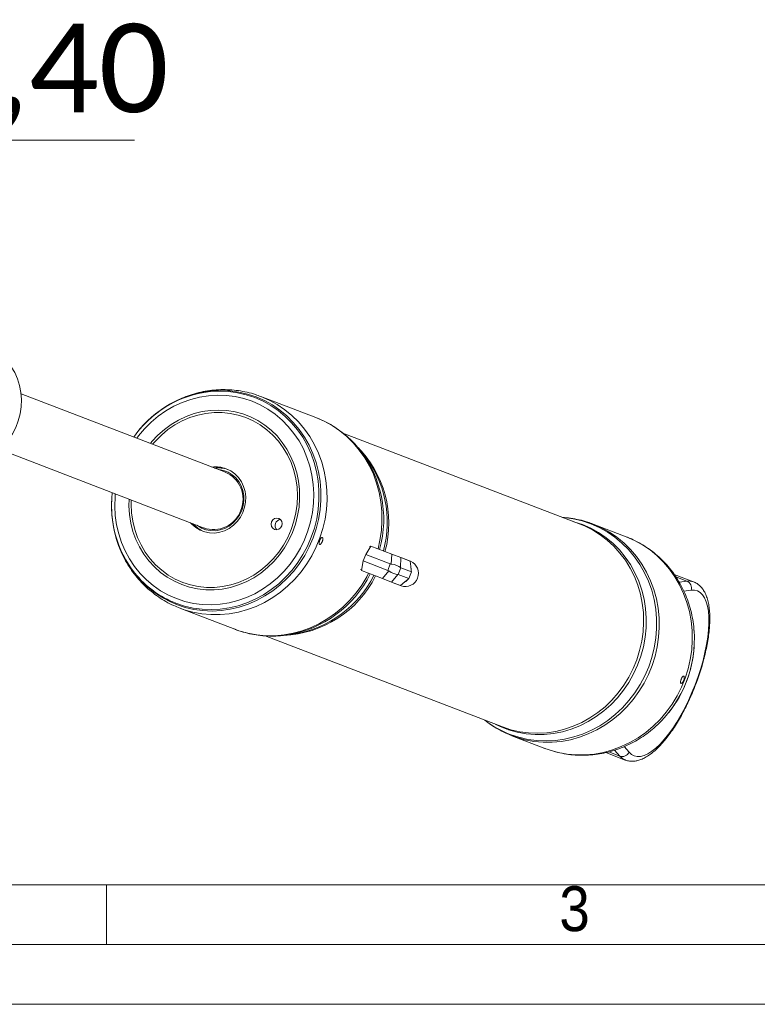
# Model space of a CAD drawing. Header units: millimetres. Extents: x 50 to 4179, y 50 to 2920.
# Tile 3 of 16: x 864 to 1173, y 50 to 463. Entities that reach past the tile are written whole.
import ezdxf

# ---------------------------------------------------------------- set-up
doc = ezdxf.new("R2010")
doc.units = ezdxf.units.MM
doc.header["$LTSCALE"] = 5
doc.linetypes.add('SLD-Solido', pattern=[0])
doc.styles.add('SLDTEXTSTYLE0', font='CALIBRIB.TTF')
doc.styles.add('SLDTEXTSTYLE1', font='GOTHIC.TTF', dxfattribs={"width": 0.913})
doc.styles.add('SLDTEXTSTYLE4', font='CALIBRI.TTF')
doc.dimstyles.new('SLDDIMSTYLE6', dxfattribs={"dimtxt": 37.041667, "dimasz": 12.5, "dimexe": 0, "dimexo": 0.0625, "dimgap": 9.260417, "dimtad": 1, "dimrnd": 1e-09, "dimzin": 12, "dimdsep": 46, "dimtxsty": 'SLDTEXTSTYLE0', "dimsah": 1, "dimcen": 0, "dimadec": 0, "dimazin": 3, "dimtfac": 1, "dimtmove": 0, "dimatfit": 3, "dimfxl": 0, "dimfrac": 2, "dimtolj": 1, "dimtzin": 12, "dimarcsym": 0})

# ---------------------------------------------------------------- blocks, each defined once
blk = doc.blocks.new('_D_13')
at = {"color": 7, "linetype": 'SLD-Solido', "lineweight": 0}
for p, q in [((675.26, 412.08), (662.76, 412.08)), ((683.66, 412.08), (675.26, 412.08)), ((683.66, 412.08), (911.7, 412.08))]:
    blk.add_line(p, q, dxfattribs=at)
for points in [[(675.26, 412.08), (662.76, 415.83), (662.76, 408.33)], [(683.66, 412.08), (696.16, 408.33), (696.16, 415.83)]]:
    blk.add_solid(points, dxfattribs=at)
at = {"color": 7, "linetype": 'SLD-Solido', "lineweight": 0, "char_height": 37.042, "attachment_point": 1, "style": 'SLDTEXTSTYLE4'}
for s, insert in [('%%c', (766.54, 460.9)), ('8,40', (823.82, 460.9))]:
    blk.add_mtext(s, dxfattribs=dict(at, insert=insert))

msp = doc.modelspace()

# ---------------------------------------------------------------- linework, layer by layer
at = {"color": 7, "linetype": 'SLD-Solido', "lineweight": 15}
for p, q in [((949.839, 272.944), (864.137, 305.841)), ((987.753, 295.88), (964.738, 304.714)), ((912.799, 289.632), (912.709, 289.518)), ((1098.616, 251.181), (999.075, 289.391)), ((855.178, 282.502), (940.879, 249.604)), ((1007.396, 280.968), (1005.576, 283.136)), ((1005.576, 283.136), (1005.767, 282.906)), ((1007.653, 280.659), (1007.396, 280.968)), ((902.196, 262.132), (902.187, 261.987)), ((1117.872, 245.932), (1104.005, 251.255)), ((1008.635, 238.563), (1010.855, 242.023)), ((1010.673, 241.739), (1010.218, 241.895)), ((1019.571, 238.678), (1010.855, 242.023)), ((1007.578, 235.812), (1006.913, 231.754)), ((1008.635, 238.563), (1007.578, 235.812)), ((1017.892, 231.852), (1007.578, 235.812)), ((1018.948, 234.604), (1008.635, 238.563)), ((1019.379, 234.493), (1019.571, 238.678)), ((1019.571, 238.678), (1023.401, 237.208)), ((1023.401, 237.208), (1023.209, 233.023)), ((1023.401, 237.208), (1027.248, 235.731)), ((1027.485, 235.7), (1024.501, 236.846)), ((1027.248, 235.731), (1027.548, 233.402)), ((1006.526, 232.276), (1006.968, 232.087)), ((1015.629, 228.408), (1006.913, 231.754)), ((1015.629, 228.408), (1018.286, 231.647)), ((1017.892, 231.852), (1018.948, 234.604)), ((1023.371, 232.907), (1022.314, 230.155)), ((1023.371, 232.907), (1027.832, 231.194)), ((1027.548, 233.402), (1027.746, 231.863)), ((1027.586, 230.555), (1027.832, 231.194)), ((1027.746, 231.863), (1027.832, 231.194)), ((1019.459, 226.938), (1015.629, 228.408)), ((1022.116, 230.177), (1019.459, 226.938)), ((1022.314, 230.155), (1026.775, 228.442)), ((1023.306, 225.461), (1025.087, 226.992)), ((1025.087, 226.992), (1026.264, 228.003)), ((1026.264, 228.003), (1026.775, 228.442)), ((1026.775, 228.442), (1027.021, 229.082)), ((1027.021, 229.082), (1027.586, 230.555)), ((1146.136, 227.049), (1137.987, 230.177)), ((1019.459, 226.938), (1023.306, 225.461)), ((1020.519, 226.471), (1023.503, 225.326)), ((930.693, 216.024), (953.708, 207.189)), ((966.487, 204.427), (1066.004, 166.225)), ((975.48, 204.734), (978.283, 205.127)), ((978.283, 205.127), (978.738, 205.194)), ((1146.37, 199.824), (1146.379, 199.969)), ((1135.767, 172.324), (1135.857, 172.438)), ((1069.96, 162.564), (1083.827, 157.241)), ((1109.299, 155.497), (1117.466, 152.362)), ((1117.466, 152.362), (1117.404, 152.387)), ((100, 100), (4105, 100))]:
    msp.add_line(p, q, dxfattribs=at)
at = {"color": 8, "linetype": 'SLD-Solido', "lineweight": 15}
for p, q in [((1138.695, 229.138), (1143.359, 227.348)), ((1140.073, 226.936), (1143.359, 227.348)), ((1145.107, 223.521), (1142.079, 223.141)), ((1117.055, 157.993), (1119.062, 155.672)), ((1110.563, 155.779), (1115.203, 153.998)), ((1115.203, 153.998), (1113.029, 156.512))]:
    msp.add_line(p, q, dxfattribs=at)
at = {"color": 7, "linetype": 'SLD-Solido', "lineweight": 0}
for p, q in [((900, 75), (900, 100)), ((75, 75), (4130, 75)), ((50, 50), (4155, 50))]:
    msp.add_line(p, q, dxfattribs=at)
at = {"color": 7, "linetype": 'SLD-Solido', "lineweight": 15, "flags": 128}
for points in [[(856.343, 321.516), (858.309, 319.493), (860.043, 317.213), (861.505, 314.725), (862.674, 312.061), (863.535, 309.258), (864.076, 306.353), (864.29, 303.387), (864.173, 300.399), (863.728, 297.429), (862.96, 294.518), (861.881, 291.704), (860.503, 289.027), (858.847, 286.522), (856.934, 284.224), (854.79, 282.162), (852.444, 280.366), (849.929, 278.859), (847.278, 277.661), (844.526, 276.79), (841.712, 276.257), (838.897, 276.068)], [(931.54, 225.875), (934.8, 224.813), (938.157, 224.093), (941.579, 223.721), (945.035, 223.7), (948.492, 224.03), (951.917, 224.709), (955.28, 225.73), (958.548, 227.084), (961.691, 228.757), (964.679, 230.735), (967.486, 232.999), (970.084, 235.527), (972.449, 238.297), (974.559, 241.282), (976.395, 244.454), (977.939, 247.784), (979.177, 251.241), (980.098, 254.792), (980.692, 258.404), (980.955, 262.044), (980.883, 265.677), (980.478, 269.27), (979.743, 272.789), (978.685, 276.201), (977.314, 279.475), (975.643, 282.579), (973.687, 285.485), (971.465, 288.166), (968.997, 290.596), (966.307, 292.754), (963.419, 294.618), (960.36, 296.171), (957.16, 297.4), (953.848, 298.292), (950.454, 298.839), (947.011, 299.036), (943.551, 298.881), (940.106, 298.375), (936.708, 297.524), (933.389, 296.336), (930.18, 294.82), (927.11, 292.992), (924.209, 290.869), (921.504, 288.47), (919.02, 285.818), (918.361, 285.027)], [(919.286, 284.672), (920.439, 286.006), (922.968, 288.551), (925.711, 290.834), (928.642, 292.833), (931.731, 294.529), (934.95, 295.906), (938.267, 296.949), (941.65, 297.65), (945.068, 298.001), (948.486, 297.999), (951.872, 297.645), (955.193, 296.94), (958.418, 295.893), (961.515, 294.514), (964.454, 292.815), (967.208, 290.813), (969.749, 288.527), (972.054, 285.979), (974.099, 283.195), (975.866, 280.2), (977.337, 277.023), (978.498, 273.695), (979.338, 270.249), (979.849, 266.717), (980.026, 263.133), (979.867, 259.532), (979.374, 255.949), (978.551, 252.417), (977.406, 248.972), (975.951, 245.646), (974.2, 242.471), (972.169, 239.478), (969.877, 236.695), (967.348, 234.15), (964.605, 231.867), (961.675, 229.868), (958.585, 228.172), (955.366, 226.796), (952.049, 225.753), (948.666, 225.052), (945.249, 224.701), (941.831, 224.702), (938.445, 225.057), (935.123, 225.761), (931.899, 226.808), (931.899, 226.808)], [(935.184, 251.791), (935.76, 251.163), (937.367, 249.782), (939.175, 248.7), (941.139, 247.946), (943.207, 247.54), (945.325, 247.491), (947.439, 247.801), (949.494, 248.462), (951.437, 249.457), (953.217, 250.759), (954.788, 252.337), (956.11, 254.147), (957.148, 256.145), (957.876, 258.277), (958.274, 260.488), (958.333, 262.722), (958.05, 264.921), (957.434, 267.027), (956.499, 268.986), (955.271, 270.747), (953.781, 272.265), (952.068, 273.5), (950.175, 274.421), (950.175, 274.421)], [(956.641, 256.943), (957.251, 258.991), (957.536, 261.102), (957.489, 263.217), (957.111, 265.279), (956.413, 267.232), (955.413, 269.022), (954.139, 270.601), (952.625, 271.926), (950.914, 272.96), (949.05, 273.675), (947.086, 274.052), (946.907, 274.069)], [(909.402, 261.687), (909.356, 258.839), (909.594, 255.221), (910.165, 251.661), (911.063, 248.192), (912.279, 244.845), (913.802, 241.652), (915.617, 238.643), (917.709, 235.847), (920.056, 233.288), (922.638, 230.991), (925.431, 228.978), (928.407, 227.268), (931.54, 225.875)], [(931.899, 226.808), (928.802, 228.188), (925.862, 229.887), (923.108, 231.889), (920.567, 234.175), (918.263, 236.723), (916.217, 239.507), (914.45, 242.502), (912.979, 245.679), (911.818, 249.006), (910.978, 252.453), (910.467, 255.985), (910.291, 259.569), (910.326, 261.332)], [(937.948, 250.729), (938.092, 250.622), (939.804, 249.588), (941.668, 248.873), (943.632, 248.496), (945.643, 248.467), (947.646, 248.788), (949.587, 249.45), (951.413, 250.434), (953.073, 251.713), (954.523, 253.254), (955.724, 255.013), (956.641, 256.943)], [(972.201, 253.648), (971.299, 253.79), (970.398, 253.556), (969.635, 252.98), (969.126, 252.15), (968.949, 251.194), (969.131, 250.255), (969.644, 249.478), (970.409, 248.98), (971.311, 248.838), (972.213, 249.072), (972.976, 249.648), (973.484, 250.478), (973.661, 251.434), (973.48, 252.373), (972.967, 253.15), (972.201, 253.648)], [(1119.062, 155.672), (1120.079, 154.739), (1121.232, 154.131), (1122.512, 153.853), (1123.905, 153.908), (1125.399, 154.295), (1126.979, 155.011), (1128.63, 156.049), (1130.336, 157.4), (1132.081, 159.049), (1133.849, 160.981), (1135.622, 163.179), (1137.383, 165.62), (1139.116, 168.282), (1140.804, 171.139), (1142.431, 174.164), (1143.982, 177.328), (1145.441, 180.6), (1146.794, 183.95), (1148.03, 187.345), (1149.135, 190.753), (1150.1, 194.142), (1150.915, 197.479), (1151.572, 200.731), (1152.065, 203.869), (1152.39, 206.862), (1152.543, 209.681), (1152.522, 212.3), (1152.329, 214.694), (1151.964, 216.839), (1151.432, 218.715), (1150.737, 220.304), (1149.887, 221.592), (1148.888, 222.565), (1147.751, 223.214), (1146.487, 223.534), (1145.107, 223.521)]]:
    msp.add_lwpolyline(points, dxfattribs=at)
at = {"color": 8, "linetype": 'SLD-Solido', "lineweight": 15, "flags": 128}
for points in [[(929.301, 217.527), (932.904, 216.334), (936.607, 215.481), (940.381, 214.975), (944.198, 214.819), (948.029, 215.015), (951.844, 215.561), (955.615, 216.453), (959.312, 217.684), (962.909, 219.245), (966.376, 221.124), (969.689, 223.307), (972.821, 225.777), (975.749, 228.515), (978.45, 231.501), (980.905, 234.711), (983.094, 238.122), (985.001, 241.707), (986.611, 245.439), (987.912, 249.289), (988.893, 253.229), (989.549, 257.229), (989.873, 261.257), (989.863, 265.283), (989.519, 269.278), (988.844, 273.209), (987.843, 277.048), (986.523, 280.764), (984.896, 284.331), (982.972, 287.72), (980.766, 290.906), (978.296, 293.865), (975.581, 296.573), (972.64, 299.011), (969.496, 301.161), (966.174, 303.004), (962.698, 304.529), (959.095, 305.722), (955.392, 306.575), (951.618, 307.081), (947.801, 307.237), (943.97, 307.041), (940.155, 306.495), (936.384, 305.603), (932.687, 304.372), (929.09, 302.811), (925.623, 300.932), (922.31, 298.749), (919.178, 296.279), (916.951, 294.239)], [(940.746, 306.39), (943.588, 306.764), (947.383, 306.958), (951.164, 306.804), (954.903, 306.302), (958.571, 305.457), (962.14, 304.275), (965.584, 302.765), (968.875, 300.939), (971.989, 298.81), (974.903, 296.394), (977.593, 293.711), (980.04, 290.78), (982.224, 287.624), (984.13, 284.267), (985.743, 280.733), (987.05, 277.052), (988.042, 273.249), (988.711, 269.354), (989.051, 265.398), (989.061, 261.409), (988.74, 257.418), (988.091, 253.456), (987.118, 249.553), (985.829, 245.739), (984.235, 242.042), (982.346, 238.49), (980.177, 235.112), (977.746, 231.931), (975.069, 228.974), (972.169, 226.261), (969.066, 223.814), (965.784, 221.652), (962.349, 219.79), (958.787, 218.244), (955.124, 217.024), (951.388, 216.14), (947.609, 215.6), (943.814, 215.406), (940.033, 215.56), (936.294, 216.062), (932.626, 216.907), (929.057, 218.089), (929.057, 218.089)], [(929.29, 220.012), (932.813, 218.851), (936.436, 218.031), (940.129, 217.561), (943.862, 217.443), (947.606, 217.678), (951.33, 218.265), (955.005, 219.199), (958.6, 220.473), (962.087, 222.075), (965.438, 223.994), (968.625, 226.214), (971.623, 228.716), (974.409, 231.481), (976.959, 234.487), (979.253, 237.709), (981.272, 241.121), (983, 244.697), (984.424, 248.406), (985.532, 252.22), (986.315, 256.107), (986.766, 260.036), (986.882, 263.976), (986.663, 267.894), (986.109, 271.761), (985.225, 275.543), (984.019, 279.211), (982.5, 282.735), (980.68, 286.087), (978.575, 289.24), (976.2, 292.168), (973.575, 294.848), (970.722, 297.259), (967.663, 299.38), (964.422, 301.195), (961.027, 302.69), (957.503, 303.851), (953.881, 304.671), (950.188, 305.141), (946.454, 305.259), (942.71, 305.024), (938.986, 304.436), (935.312, 303.502), (931.716, 302.229), (928.229, 300.626), (924.879, 298.708), (921.691, 296.488), (918.693, 293.986), (915.908, 291.22), (913.358, 288.215), (912.614, 287.233)], [(964.738, 304.714), (968.234, 303.184), (971.578, 301.337), (974.746, 299.186), (977.713, 296.748), (980.458, 294.041), (982.961, 291.084), (985.202, 287.9), (987.167, 284.512), (988.839, 280.946), (990.207, 277.227), (991.26, 273.383), (991.99, 269.443), (992.393, 265.436), (992.465, 261.391), (992.206, 257.338), (991.618, 253.309), (990.704, 249.331), (989.472, 245.435), (987.931, 241.65), (986.093, 238.003), (983.97, 234.522), (981.578, 231.232), (978.936, 228.158), (976.063, 225.322), (972.98, 222.746), (969.71, 220.449), (966.277, 218.447), (962.707, 216.755), (959.026, 215.386), (955.261, 214.351), (951.44, 213.656), (947.591, 213.306), (943.744, 213.306), (939.926, 213.653), (936.165, 214.347), (932.49, 215.381), (930.802, 215.982)], [(1013.823, 240.884), (1014.633, 244.474), (1015.221, 248.504), (1015.48, 252.556), (1015.408, 256.601), (1015.005, 260.608), (1014.274, 264.548), (1013.221, 268.392), (1011.854, 272.111), (1010.181, 275.678), (1008.217, 279.066), (1005.975, 282.25), (1003.473, 285.206), (1000.728, 287.913), (997.76, 290.351), (994.593, 292.502), (991.249, 294.349), (987.753, 295.88)], [(903.655, 263.893), (903.55, 262.666), (903.434, 258.726), (903.654, 254.807), (904.208, 250.941), (905.091, 247.159), (906.297, 243.491), (907.816, 239.967), (909.636, 236.615), (911.742, 233.462), (914.116, 230.534), (916.741, 227.854), (919.594, 225.443), (922.654, 223.322), (925.894, 221.507), (929.29, 220.012)], [(1069.171, 163.112), (1072.826, 161.901), (1076.583, 161.036), (1080.412, 160.522), (1084.284, 160.364), (1088.17, 160.563), (1092.041, 161.116), (1095.866, 162.021), (1099.618, 163.271), (1103.266, 164.854), (1106.784, 166.761), (1110.145, 168.975), (1113.322, 171.481), (1116.293, 174.259), (1119.034, 177.288), (1121.524, 180.545), (1123.745, 184.005), (1125.679, 187.642), (1127.313, 191.428), (1128.632, 195.335), (1129.628, 199.332), (1130.293, 203.39), (1130.622, 207.476), (1130.612, 211.561), (1130.263, 215.613), (1129.578, 219.602), (1128.563, 223.496), (1127.224, 227.267), (1125.572, 230.885), (1123.621, 234.324), (1121.383, 237.556), (1118.877, 240.558), (1116.122, 243.306), (1113.139, 245.779), (1109.949, 247.96), (1106.579, 249.83), (1103.052, 251.376), (1099.397, 252.587), (1095.64, 253.452), (1091.811, 253.966), (1091.242, 254.012)], [(1095.513, 252.372), (1095.982, 252.244), (1099.569, 251.059)], [(1099.569, 251.059), (1103.027, 249.54), (1106.33, 247.699), (1109.452, 245.55), (1112.368, 243.109), (1115.056, 240.397), (1117.494, 237.435), (1119.664, 234.244), (1121.548, 230.852), (1123.132, 227.283), (1124.403, 223.566), (1125.352, 219.73), (1125.971, 215.806), (1126.254, 211.823), (1126.201, 207.813), (1125.811, 203.808), (1125.087, 199.838), (1124.036, 195.935), (1122.664, 192.129), (1120.984, 188.451), (1119.008, 184.928), (1116.751, 181.589), (1114.232, 178.459), (1111.469, 175.563), (1108.486, 172.924), (1105.304, 170.563), (1101.949, 168.497), (1098.447, 166.744), (1094.826, 165.316), (1091.113, 164.225), (1087.339, 163.48), (1083.532, 163.086), (1079.722, 163.046), (1075.939, 163.361), (1072.213, 164.029), (1068.573, 165.043), (1065.047, 166.397), (1062.902, 167.416)], [(1066.004, 166.225), (1069.573, 165.046), (1073.241, 164.209), (1076.981, 163.719), (1080.762, 163.582), (1084.555, 163.798), (1088.33, 164.366), (1092.059, 165.28), (1095.711, 166.534), (1099.258, 168.118), (1102.673, 170.02), (1105.928, 172.225), (1108.999, 174.715), (1111.86, 177.471), (1114.49, 180.472), (1116.869, 183.693), (1118.977, 187.111), (1120.798, 190.697), (1122.318, 194.424), (1123.524, 198.263), (1124.408, 202.184), (1124.963, 206.155), (1125.184, 210.147), (1125.069, 214.127), (1124.62, 218.065), (1123.839, 221.93), (1122.734, 225.691), (1121.312, 229.319), (1119.585, 232.786), (1117.566, 236.064), (1115.271, 239.128), (1112.718, 241.954), (1109.927, 244.52), (1106.92, 246.805), (1103.721, 248.793), (1100.354, 250.466), (1098.616, 251.181)], [(1104.005, 251.255), (1107.501, 249.724), (1110.845, 247.877), (1114.013, 245.726), (1116.98, 243.288), (1119.725, 240.581), (1122.228, 237.624), (1124.469, 234.44), (1126.434, 231.053), (1128.106, 227.486), (1129.474, 223.767), (1130.527, 219.923), (1131.257, 215.983), (1131.66, 211.976), (1131.732, 207.931), (1131.473, 203.879), (1130.885, 199.849), (1129.971, 195.871), (1128.739, 191.975), (1127.198, 188.19), (1125.36, 184.543), (1123.237, 181.062), (1120.845, 177.772), (1118.203, 174.698), (1115.33, 171.863), (1112.247, 169.287), (1108.977, 166.989), (1105.544, 164.987), (1101.974, 163.295), (1098.293, 161.927), (1094.528, 160.891), (1090.707, 160.196), (1086.858, 159.847), (1083.011, 159.846), (1079.193, 160.194), (1075.432, 160.887), (1071.757, 161.922), (1070.069, 162.523)], [(1083.827, 157.241), (1085.624, 156.599), (1089.299, 155.564), (1093.06, 154.871), (1096.878, 154.523), (1100.725, 154.524), (1104.574, 154.873), (1108.395, 155.568), (1112.16, 156.604), (1115.841, 157.972), (1119.411, 159.664), (1122.844, 161.666), (1126.114, 163.964), (1129.197, 166.54), (1132.07, 169.375), (1134.712, 172.449), (1137.104, 175.739), (1139.227, 179.22), (1141.065, 182.867), (1142.606, 186.652), (1143.838, 190.548), (1144.752, 194.526), (1145.34, 198.556), (1145.599, 202.608), (1145.527, 206.653), (1145.124, 210.66), (1144.394, 214.6), (1143.34, 218.444), (1141.973, 222.163), (1140.301, 225.73), (1138.336, 229.117), (1136.095, 232.301), (1133.592, 235.258), (1130.847, 237.965), (1127.88, 240.403), (1124.712, 242.554), (1121.368, 244.401), (1117.872, 245.932), (1117.872, 245.932)], [(953.708, 207.189), (955.505, 206.547), (959.18, 205.512), (962.941, 204.819), (966.759, 204.471), (970.606, 204.472), (974.455, 204.821), (978.276, 205.516), (982.041, 206.552), (985.722, 207.92), (989.292, 209.612), (992.725, 211.614), (995.995, 213.912), (999.078, 216.488), (1001.951, 219.323), (1004.593, 222.397), (1006.985, 225.687), (1009.107, 229.168), (1009.881, 230.615)], [(1117.404, 152.387), (1116.27, 153.012), (1115.203, 153.998)]]:
    msp.add_lwpolyline(points, dxfattribs=at)
at = {"color": 7, "linetype": 'SLD-Solido', "lineweight": 15}
for centre, radius, start, end in [((948.671, 261.438), 45.645, 99.99853, 144.84882), ((950.836, 259.525), 48.51, 134.30808, 141.6388), ((945.759, 262.862), 12.374, 69.08934, 97.50477), ((946.93, 262.398), 12.389, 71.7457, 97.55152), ((946.929, 262.378), 12.408, 72.03672, 97.47788), ((945.156, 261.821), 12.063, 336.91931, 67.89141), ((947.7, 258.934), 45.635, 173.14839, 218.1965), ((950.511, 258.911), 48.422, 176.35768, 185.74616), ((944.842, 261.003), 12.063, 250.10859, 341.08069), ((973.169, 250.599), 2.557, 94.48425, 223.51575), ((945.778, 259.392), 12.395, 220.45371, 245.97698), ((945.786, 259.403), 12.408, 220.52212, 245.96328), ((1025.207, 230.623), 5.565, 252.16819, 65.83181), ((1022.764, 232.321), 4.847, 60.26298, 77.73702), ((1022.081, 231.917), 5.665, 359.45301, 15.19651), ((1022.018, 231.753), 5.665, 302.80349, 318.54699), ((1021.801, 231.931), 5.947, 331.37961, 346.62039), ((1142.136, 224.477), 3.121, 342.16981, 66.92531), ((1022.256, 230.996), 4.847, 240.26298, 257.73702), ((1096.983, 203.073), 49.489, 313.10753, 4.17446), ((1097.223, 202.979), 49.248, 321.67326, 356.32674), ((1116.215, 156.95), 3.121, 251.07469, 335.83019)]:
    msp.add_arc(centre, radius, start, end, dxfattribs=at)
at = {"color": 8, "linetype": 'SLD-Solido', "lineweight": 15}
for centre, radius, start, end in [((973.311, 251.756), 45.054, 344.56453, 45.60168), ((968.865, 253.248), 47.343, 344.53775, 38.78791), ((971.971, 252.079), 45.716, 344.7084, 38.69402), ((945.425, 257.65), 43.242, 184.7591, 248.10672), ((943.789, 256.238), 40.895, 218.61584, 248.88406), ((972.488, 249.668), 45.076, 272.19364, 333.41407), ((968.209, 251.5), 47.329, 278.94606, 333.46662), ((971.211, 250.403), 45.832, 279.45177, 333.21944), ((1144.17, 221.842), 5.565, 69.14206, 98.37462), ((1084.038, 201.792), 41.439, 232.18332, 248.97461)]:
    msp.add_arc(centre, radius, start, end, dxfattribs=at)
at = {"color": 7, "linetype": 'SLD-Solido', "lineweight": 15}
for centre, major_axis, ratio, start_param, end_param in [((1016.843, 225.453), (0.579, 6.51), 0.5089766, 6.0127293, 6.1390694), ((1019.471, 232.299), (3.206, -1.865), 0.318125, 4.5236078, 5.8417239), ((1022.451, 240.062), (3.925, 5.225), 0.5089766, 3.2857085, 3.4120486), ((1019.823, 233.216), (3.631, -0.759), 0.318125, 0.4414614, 1.7595775), ((1022.451, 240.062), (-1.025, 7.169), 0.1591062, 2.9268059, 3.0531461), ((1016.843, 225.453), (5.559, 4.642), 0.1591062, 0.0884466, 0.2147867)]:
    msp.add_ellipse(centre, major_axis=major_axis, ratio=ratio, start_param=start_param, end_param=end_param, dxfattribs=at)
for points, knots in [([(964.738, 304.714), (963.985, 304.989), (962.074, 305.687), (958.915, 306.542), (955.273, 307.221), (951.581, 307.583), (947.865, 307.634), (944.148, 307.371), (940.455, 306.797), (936.81, 305.914), (933.236, 304.729), (929.756, 303.249), (926.395, 301.481), (923.169, 299.444), (920.126, 297.123), (918.063, 295.382), (917.083, 294.357), (916.99, 294.259)], [0, 0, 0, 0, 0.0470174, 0.1193278, 0.1916339, 0.2639528, 0.3363119, 0.408737, 0.4812498, 0.5538688, 0.6266082, 0.6994774, 0.772481, 0.8456198, 0.9188906, 0.9922866, 1, 1, 1, 1]), ([(1005.765, 282.891), (1005.015, 283.764), (1003.45, 285.585), (1000.793, 288.08), (997.883, 290.414), (994.788, 292.482), (991.595, 294.242), (989.216, 295.311), (987.94, 295.807), (987.753, 295.88)], [0, 0, 0, 0, 0.1531625, 0.3194684, 0.4854661, 0.6511871, 0.816673, 0.973159, 1, 1, 1, 1]), ([(902.379, 253.947), (902.433, 253.337), (902.602, 251.445), (903.213, 248.319), (904.192, 244.603), (905.483, 240.995), (907.054, 237.52), (908.9, 234.2), (911.006, 231.058), (913.359, 228.116), (915.941, 225.393), (918.734, 222.908), (921.718, 220.673), (924.876, 218.715), (927.91, 217.136), (929.94, 216.348), (930.817, 216.008)], [0, 0, 0, 0, 0.0361904, 0.1124416, 0.1886039, 0.2646596, 0.3405928, 0.4163908, 0.4920435, 0.5675463, 0.6428985, 0.7181057, 0.7931782, 0.8681319, 0.9429878, 1, 1, 1, 1]), ([(1104.005, 251.255), (1103.252, 251.53), (1101.341, 252.228), (1098.182, 253.078), (1094.648, 253.758), (1092.292, 253.949), (1091.168, 254.04)], [0, 0, 0, 0, 0.182512, 0.4632066, 0.7438843, 1, 1, 1, 1]), ([(989.368, 244.38), (989.384, 244.421), (989.417, 244.504), (989.469, 244.624), (989.525, 244.745), (989.603, 244.9), (989.685, 245.045), (989.769, 245.178), (989.854, 245.301), (989.94, 245.409), (990.024, 245.499), (990.088, 245.557), (990.15, 245.605), (990.208, 245.643), (990.266, 245.67), (990.34, 245.693), (990.408, 245.693), (990.469, 245.673), (990.525, 245.638), (990.573, 245.581), (990.611, 245.505), (990.643, 245.417), (990.664, 245.31), (990.674, 245.188), (990.677, 245.056), (990.669, 244.91), (990.65, 244.756), (990.624, 244.596), (990.586, 244.429), (990.539, 244.26), (990.485, 244.09), (990.421, 243.92), (990.351, 243.756), (990.275, 243.595), (990.193, 243.443), (990.107, 243.301), (990.019, 243.168), (989.928, 243.049), (989.838, 242.947), (989.769, 242.878), (989.702, 242.819), (989.638, 242.77), (989.574, 242.73), (989.493, 242.692), (989.417, 242.674), (989.349, 242.677), (989.286, 242.694), (989.233, 242.733), (989.189, 242.791), (989.152, 242.863), (989.126, 242.953), (989.111, 243.06), (989.104, 243.178), (989.108, 243.311), (989.123, 243.455), (989.145, 243.606), (989.178, 243.767), (989.22, 243.932), (989.26, 244.07), (989.309, 244.221), (989.348, 244.327), (989.368, 244.38)], [0, 0, 0, 0, 0.0131849, 0.0263688, 0.0395551, 0.0536924, 0.0800369, 0.0932257, 0.1073624, 0.1337122, 0.1469036, 0.1610519, 0.1742425, 0.1874306, 0.2006261, 0.2147686, 0.2411245, 0.2543076, 0.2684508, 0.2947869, 0.3079735, 0.322106, 0.3484506, 0.3616375, 0.3757731, 0.4021387, 0.415329, 0.4294699, 0.4558325, 0.4690237, 0.4831675, 0.5095148, 0.5226994, 0.5368377, 0.5631788, 0.5763579, 0.5904961, 0.6168448, 0.6300311, 0.6441689, 0.6573654, 0.6705556, 0.6837446, 0.697894, 0.7242483, 0.7374425, 0.7515819, 0.777928, 0.7911105, 0.8052441, 0.8315863, 0.8447719, 0.8589111, 0.8852677, 0.8984543, 0.9125985, 0.9389559, 0.9521486, 0.9662938, 0.9830524, 1, 1, 1, 1]), ([(1146.302, 206.715), (1146.269, 207.27), (1146.16, 209.114), (1145.65, 212.205), (1144.785, 215.955), (1143.605, 219.606), (1142.141, 223.135), (1140.398, 226.516), (1138.388, 229.728), (1136.127, 232.748), (1133.63, 235.557), (1130.915, 238.134), (1128.001, 240.465), (1124.908, 242.534), (1121.714, 244.294), (1119.335, 245.363), (1118.059, 245.859), (1117.872, 245.932)], [0, 0, 0, 0, 0.03214909, 0.10669849, 0.18116779, 0.25553921, 0.32979673, 0.40392632, 0.47791733, 0.55176286, 0.62546099, 0.69901469, 0.77243209, 0.84572712, 0.91891819, 0.98812876, 1, 1, 1, 1]), ([(1117.384, 152.426), (1117.493, 152.373), (1118.07, 152.091), (1119.234, 151.877), (1120.813, 151.798), (1122.441, 152.033), (1124.121, 152.55), (1125.866, 153.37), (1127.672, 154.503), (1129.515, 155.943), (1131.367, 157.664), (1133.207, 159.638), (1135.02, 161.838), (1136.799, 164.246), (1138.535, 166.842), (1140.218, 169.607), (1141.84, 172.52), (1143.39, 175.56), (1144.856, 178.703), (1146.23, 181.927), (1147.501, 185.206), (1148.659, 188.517), (1149.695, 191.832), (1150.602, 195.128), (1151.371, 198.38), (1151.996, 201.565), (1152.472, 204.66), (1152.792, 207.645), (1152.951, 210.5), (1152.944, 213.209), (1152.762, 215.758), (1152.395, 218.134), (1151.829, 220.32), (1151.077, 222.218), (1150.162, 223.808), (1149.128, 225.096), (1147.909, 226.134), (1146.901, 226.782), (1146.264, 226.978), (1146.149, 227.013)], [0, 0, 0, 0, 0.00559404, 0.02977474, 0.05392688, 0.07875849, 0.10490247, 0.13265052, 0.16177257, 0.1916386, 0.22161135, 0.25138776, 0.2809291, 0.31026126, 0.3394252, 0.36845937, 0.39739599, 0.42626134, 0.45507718, 0.48386179, 0.51263122, 0.54140053, 0.57018022, 0.59898515, 0.62783185, 0.65674026, 0.68573245, 0.71483773, 0.7440916, 0.77353692, 0.80322465, 0.83319911, 0.86346378, 0.89382246, 0.92036841, 0.9453742, 0.96912604, 0.99444394, 1, 1, 1, 1]), ([(953.563, 207.282), (953.923, 207.132), (955.421, 206.507), (958.171, 205.708), (961.783, 204.9), (965.462, 204.42), (969.17, 204.258), (972.551, 204.36), (974.675, 204.654), (975.568, 204.778)], [0, 0, 0, 0, 0.052296, 0.2177845, 0.3832174, 0.5486548, 0.7141611, 0.8797966, 1, 1, 1, 1]), ([(1140.926, 186.203), (1140.996, 186.368), (1141.136, 186.7), (1141.392, 187.115), (1141.65, 187.406), (1141.889, 187.537), (1142.081, 187.494), (1142.206, 187.282), (1142.249, 186.924), (1142.201, 186.462), (1142.067, 185.949), (1141.858, 185.444), (1141.6, 185.003), (1141.324, 184.675), (1141.062, 184.497), (1140.848, 184.486), (1140.705, 184.645), (1140.65, 184.955), (1140.686, 185.383), (1140.789, 185.821), (1140.888, 186.096), (1140.926, 186.203)], [0, 0, 0, 0, 0.0536675, 0.1073354, 0.1610221, 0.2147254, 0.2683941, 0.3220594, 0.3757253, 0.4294194, 0.483114, 0.5367822, 0.5904383, 0.6441175, 0.6978185, 0.7515046, 0.8051652, 0.8588212, 0.9125075, 0.9662063, 1, 1, 1, 1]), ([(1058.593, 169.07), (1059.391, 168.452), (1061.17, 167.075), (1064.147, 165.26), (1067.177, 163.676), (1069.206, 162.888), (1070.084, 162.548)], [0, 0, 0, 0, 0.2278352, 0.5076733, 0.7871462, 1, 1, 1, 1]), ([(1083.683, 157.334), (1084.042, 157.184), (1085.54, 156.559), (1088.29, 155.76), (1091.902, 154.952), (1095.581, 154.474), (1099.29, 154.303), (1103.009, 154.448), (1106.714, 154.904), (1110.38, 155.671), (1113.984, 156.742), (1117.503, 158.111), (1120.911, 159.772), (1124.192, 161.706), (1127.302, 163.927), (1129.494, 165.679), (1130.58, 166.753), (1130.755, 166.926)], [0, 0, 0, 0, 0.0232817, 0.0969558, 0.170605, 0.2442563, 0.3179383, 0.3916777, 0.4654984, 0.5394209, 0.613461, 0.68763, 0.761935, 0.8363778, 0.9109565, 0.9856657, 1, 1, 1, 1])]:
    msp.add_open_spline(points, degree=3, knots=knots, dxfattribs=at)

# ---------------------------------------------------------------- texts
at = {"color": 7, "linetype": 'Continuous', "lineweight": 0, "insert": (1089.846, 99.474), "char_height": 18.81, "attachment_point": 1, "style": 'SLDTEXTSTYLE1'}
msp.add_mtext('3', dxfattribs=at)

# ---------------------------------------------------------------- dimensions: what is measured, and where the dimension line sits
at = {"color": 7, "linetype": 'SLD-Solido', "lineweight": 0}
dim = msp.add_diameter_dim_2p(p1=(683.664, 412.079), p2=(675.264, 412.079), dimstyle='SLDDIMSTYLE6', dxfattribs=at)
dim.commit()
dim.dimension.update_dxf_attribs({"geometry": '_D_13', "text_midpoint": (842.053, 412.079), "dimtype": 163})

doc.saveas('drawing.dxf')
